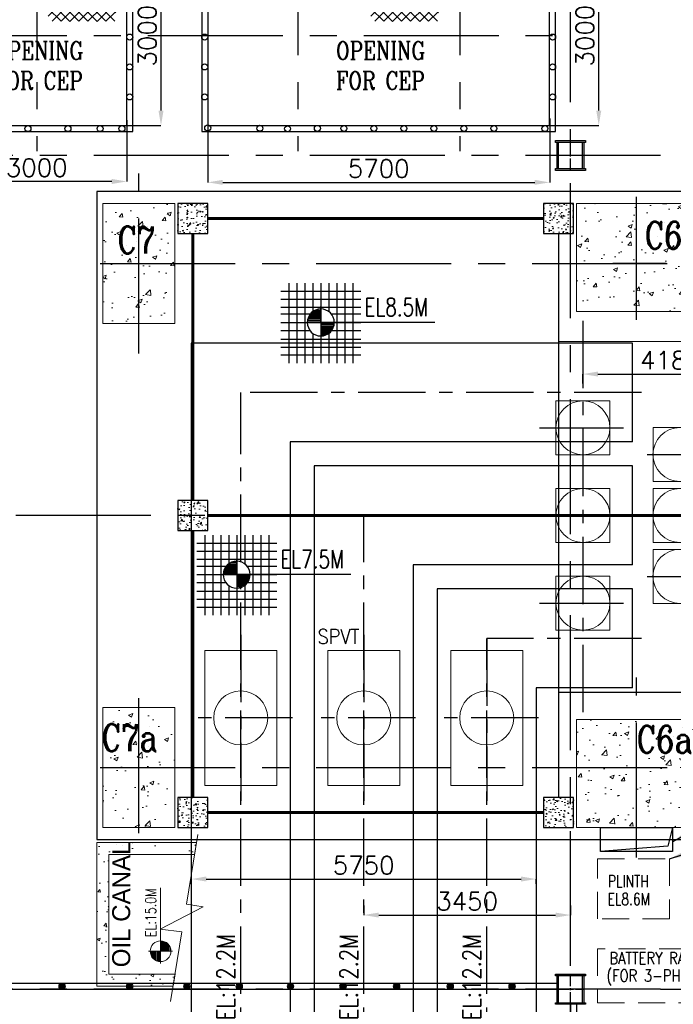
# Model space of a CAD drawing. Header units: inches. Extents: x 0 to 1544102, y 0 to 23144100.
# Tile 58 of 203: x 208152 to 219047, y 116935 to 133351. Entities that reach past the tile are written whole.
import ezdxf

# ---------------------------------------------------------------- set-up
doc = ezdxf.new("R2010")
doc.units = ezdxf.units.IN
doc.header["$LTSCALE"] = 1800
doc.header["$MEASUREMENT"] = 0
for name, pattern in [('CENTER', [2, 1.25, -0.25, 0.25, -0.25]), ('CENTER2', [1.125, 0.75, -0.125, 0.125, -0.125]), ('HIDDEN', [0.375, 0.25, -0.125])]:
    doc.linetypes.add(name, pattern=pattern)
doc.layers.get('0').update_dxf_attribs({"color": 253})
for name, color, linetype in [('AUX COL', 1, 'Continuous'), ('CEN', 2, 'CENTER'), ('COL', 1, 'Continuous'), ('GRID', 251, 'CENTER'), ('OPENING', 40, 'Continuous'), ('STEEL', 231, 'Continuous')]:
    doc.layers.add(name, color=color, linetype=linetype)
for name, color, linetype, lineweight in [('CONCRETE', 145, 'Continuous', 15), ('DIM', 4, 'Continuous', 18), ('EQPT', 8, 'HIDDEN', 9), ('EQUIP', 8, 'Continuous', 9), ('HATCH-1', 252, 'Continuous', 9), ('TEXT', 3, 'Continuous', 18)]:
    doc.layers.add(name, color=color, linetype=linetype, lineweight=lineweight)
doc.styles.add('HTX11', font='O8111901')
doc.styles.add('ROMANC', font='ROMANC.SHX')
doc.styles.add('ROMANS', font='romans.shx')
doc.styles.get("Standard").update_dxf_attribs({"font": 'arial.ttf'})
doc.dimstyles.new('STANDARD1', dxfattribs={"dimtxt": 300, "dimasz": 250, "dimexe": 0, "dimexo": 0, "dimgap": 80, "dimtad": 1, "dimdec": 0, "dimzin": 0, "dimdsep": 46, "dimtxsty": 'ROMANS', "dimcen": 0, "dimclrd": 4, "dimclre": 4, "dimclrt": 4, "dimadec": 0, "dimazin": 0, "dimtfac": 0.09, "dimtdec": 0, "dimtix": 1, "dimtofl": 0, "dimtmove": 0, "dimatfit": 3, "dimfxl": 1, "dimtolj": 1, "dimtzin": 0, "dimarcsym": 0})
pattern_1 = [(50, (-125855.24, -26628.59), (215.17805, -18.82564), [22.5, -247.5]), (355, (-125855.24, -26628.6), (-41.6254, 225.65764), [18, -198]), (100.4514, (-125837.3, -26630.16), (173.5528, 206.83186), [19.12206, -210.34263]), (46.1842, (-125855.24, -26568.6), (320.1723, -49.6557), [33.75, -371.25]), (96.6356, (-125828.55, -26572.73), (280.3988, 292.2354), [28.6831, -315.5139]), (351.1842, (-125855.24, -26568.6), (280.3986, 292.2356), [27, -297]), (21, (-125825.24, -26583.59), (179.07212, -120.78567), [22.5, -247.5]), (326, (-125825.24, -26583.6), (72.9946, 217.545), [18, -198]), (71.4514, (-125810.31, -26593.66), (252.0668, 96.75915), [19.12206, -210.34263]), (37.5, (-125855.235, -26628.59), (3.647957, 99.868156), [0, -195.6, 0, -201, 0, -198.75]), (7.5, (-125855.24, -26628.59), (78.92086, 118.32351), [0, -114.6, 0, -191.1, 0, -75.75]), (327.5, (-125922.135, -26628.59), (160.14673, -6.76646), [0, -75, 0, -234, 0, -310.5]), (317.5, (-125952.14, -26628.59), (174.95585, 30.0315), [0, -97.5, 0, -155.4, 0, -220.5])]

# ---------------------------------------------------------------- blocks, each defined once
blk = doc.blocks.new('TG DECK COLUMNS & OUTLINE')
at = {"layer": 'HATCH-1'}
h = blk.add_hatch(dxfattribs=at)
h.set_pattern_fill('AR-CONC', color=256, scale=100, style=0)
h.set_pattern_definition([(50, (146793.7, 16428.7), (717.2602, -62.752), [75, -825]), (355, (146793.7, 16428.7), (-138.7513, 752.192), [60, -660]), (100.4514, (146853.5, 16423.45), (578.5094, 689.4395), [63.74, -701.142]), (46.1842, (146793.7, 16628.7), (1067.241, -165.519), [112.5, -1237.5]), (96.6356, (146882.7, 16614.9), (934.663, 974.118), [95.61, -1051.713]), (351.1842, (146793.7, 16628.7), (934.662, 974.119), [90, -990]), (21, (146893.7, 16578.7), (596.907, -402.619), [75, -825]), (326, (146893.7, 16578.7), (243.3153, 725.15), [60, -660]), (71.4514, (146943.5, 16545.1), (840.2226, 322.5305), [63.74, -701.142]), (37.5, (146793.73, 16428.68), (12.15986, 332.89385), [0, -652, 0, -670, 0, -662.5]), (7.5, (146793.73, 16428.7), (263.0695, 394.4117), [0, -382, 0, -637, 0, -252.5]), (327.5, (146570.73, 16428.68), (533.82244, -22.5549), [0, -250, 0, -780, 0, -1035]), (317.5, (146470.73, 16428.7), (583.1862, 100.105), [0, -325, 0, -518, 0, -735])])
h.paths.add_polyline_path([(227483, 74865), (226883, 74865), (226883, 73865), (227483, 73865)])
h.paths.add_polyline_path([(228083, 74865), (227483, 74865), (227483, 73865), (228083, 73865)])
h.paths.add_polyline_path([(228083, 73865), (227483, 73865), (227483, 72865), (228083, 72865)])
h.paths.add_polyline_path([(227483, 73865), (226883, 73865), (226883, 72865), (227483, 72865)])
h.paths.add_polyline_path([(226858, 73921), (227975, 73921), (227975, 74596), (226858, 74596)], flags=9)
h = blk.add_hatch(dxfattribs=at)
h.set_pattern_fill('AR-CONC', color=256, scale=100, style=0)
h.set_pattern_definition([(50, (148264.7, 19526.54), (717.2602, -62.752), [75, -825]), (355, (148264.7, 19526.5), (-138.7513, 752.192), [60, -660]), (100.4514, (148324.45, 19521.3), (578.5094, 689.4395), [63.74, -701.142]), (46.1842, (148264.7, 19726.5), (1067.241, -165.519), [112.5, -1237.5]), (96.6356, (148353.6, 19712.7), (934.663, 974.118), [95.61, -1051.713]), (351.1842, (148264.7, 19726.5), (934.662, 974.119), [90, -990]), (21, (148364.7, 19676.54), (596.907, -402.619), [75, -825]), (326, (148364.7, 19676.5), (243.3153, 725.15), [60, -660]), (71.4514, (148414.4, 19643), (840.2226, 322.5305), [63.74, -701.142]), (37.5, (148264.67, 19526.54), (12.15986, 332.89385), [0, -652, 0, -670, 0, -662.5]), (7.5, (148264.67, 19526.54), (263.0695, 394.4117), [0, -382, 0, -637, 0, -252.5]), (327.5, (148041.67, 19526.54), (533.82244, -22.5549), [0, -250, 0, -780, 0, -1035]), (317.5, (147941.67, 19526.54), (583.1862, 100.105), [0, -325, 0, -518, 0, -735])])
h.paths.add_polyline_path([(235783, 73865), (235386, 73865), (234783, 73865), (234783, 73065), (235783, 73065)])
h.paths.add_polyline_path([(236783, 73865), (235783, 73865), (235783, 73065), (236783, 73065)])
h.paths.add_polyline_path([(236783, 74865), (235783, 74865), (235783, 73865), (236277, 73865), (236783, 73865)])
h.paths.add_polyline_path([(235783, 74865), (234783, 74865), (234783, 73865), (235783, 73865)])
h.paths.add_polyline_path([(235854, 73997), (236679, 73997), (236679, 74672), (235854, 74672)], flags=24)
h.paths.add_polyline_path([(235854, 73997), (236679, 73997), (236679, 74672), (235854, 74672)], flags=24)
h = blk.add_hatch(dxfattribs=at)
h.set_pattern_fill('AR-CONC', color=256, scale=100, style=0)
h.set_pattern_definition([(50, (146793.7, 16528.7), (717.2602, -62.752), [75, -825]), (355, (146793.7, 16528.7), (-138.7513, 752.192), [60, -660]), (100.4514, (146853.5, 16523.45), (578.5094, 689.4395), [63.74, -701.142]), (46.1842, (146793.7, 16728.7), (1067.241, -165.519), [112.5, -1237.5]), (96.6356, (146882.7, 16714.9), (934.663, 974.118), [95.61, -1051.713]), (351.1842, (146793.7, 16728.7), (934.662, 974.119), [90, -990]), (21, (146893.7, 16678.7), (596.907, -402.619), [75, -825]), (326, (146893.7, 16678.7), (243.3153, 725.15), [60, -660]), (71.4514, (146943.5, 16645.1), (840.2226, 322.5305), [63.74, -701.142]), (37.5, (146793.73, 16528.68), (12.15986, 332.89385), [0, -652, 0, -670, 0, -662.5]), (7.5, (146793.73, 16528.7), (263.0695, 394.4117), [0, -382, 0, -637, 0, -252.5]), (327.5, (146570.73, 16528.68), (533.8224, -22.5549), [0, -250, 0, -780, 0, -1035]), (317.5, (146470.73, 16528.7), (583.1862, 100.105), [0, -325, 0, -518, 0, -735])])
h.paths.add_polyline_path([(227483, 66465), (226883, 66465), (226883, 65465), (227483, 65465)])
h.paths.add_polyline_path([(228083, 66465), (227483, 66465), (227483, 65465), (228083, 65465)])
h.paths.add_polyline_path([(228083, 65465), (227483, 65465), (227483, 64465), (228083, 64465)])
h.paths.add_polyline_path([(227483, 65465), (226883, 65465), (226883, 64465), (227483, 64465)])
h.paths.add_polyline_path([(226828, 65625), (227928, 65625), (227928, 66300), (226828, 66300)], flags=9)
h = blk.add_hatch(dxfattribs=at)
h.set_pattern_fill('AR-CONC', color=256, scale=100, style=0)
h.set_pattern_definition([(50, (253436.1, 67254.8), (717.26, -62.752), [75, -825]), (355, (253436.1, 67254.8), (-138.75, 752.192), [60, -660]), (100.4514, (253495.85, 67249.6), (578.51, 689.44), [63.74, -701.142]), (46.184, (253436.1, 67454.8), (1067.24, -165.52), [112.5, -1237.5]), (96.6356, (253525, 67441), (934.66, 974.12), [95.61, -1051.713]), (351.184, (253436.1, 67454.8), (934.66, 974.12), [90, -990]), (21, (253536.1, 67404.8), (596.907, -402.619), [75, -825]), (326, (253536.1, 67404.8), (243.315, 725.15), [60, -660]), (71.4514, (253585.8, 67371.26), (840.223, 322.53), [63.74, -701.142]), (37.5, (253436.08, 67254.8), (12.16, 332.894), [0, -652, 0, -670, 0, -662.5]), (7.5, (253436.08, 67254.8), (263.0695, 394.412), [0, -382, 0, -637, 0, -252.5]), (327.5, (253213.08, 67254.8), (533.8224, -22.555), [0, -250, 0, -780, 0, -1035]), (317.5, (253113.08, 67254.8), (583.186, 100.105), [0, -325, 0, -518, 0, -735])])
h.paths.add_polyline_path([(234783, 64465), (236783, 64465), (236783, 66265), (234783, 66265)])
blk.add_lwpolyline([(240983, 64265), (243583, 61665), (267138, 61665), (267138, 77665), (243583, 77665), (240983, 75065), (226783, 75065), (226783, 64265)], close=True)
blk.add_lwpolyline([(240983, 64265), (243583, 61665), (267138, 61665), (267138, 77665), (243583, 77665), (240983, 75065), (226783, 75065), (226783, 64265)], close=True)
at = {"layer": 'CEN'}
for p, q in [((227483, 72365), (227483, 75365)), ((235783, 72926), (235783, 74976)), ((226842, 73865), (244205, 73865)), ((226842, 73865), (244205, 73865)), ((236277, 73865), (235386, 73865)), ((236277, 73865), (235386, 73865)), ((227483, 64369), (227483, 66965)), ((235783, 63965), (235783, 66965)), ((226842, 65465), (244167, 65465))]:
    blk.add_line(p, q, dxfattribs=at)
at = {"layer": 'CONCRETE'}
for points in [[(226883, 72865), (228083, 72865), (228083, 74865), (226883, 74865)], [(234783, 73065), (236783, 73065), (236783, 74865), (234783, 74865)], [(226883, 66465), (228083, 66465), (228083, 64465), (226883, 64465)], [(234783, 64465), (236783, 64465), (236783, 66265), (234783, 66265)]]:
    blk.add_lwpolyline(points, close=True, dxfattribs=at)
at = {"layer": 'TEXT', "style": 'ROMANC', "width": 0.8}
for s, p in [('C6', (235915, 74110)), ('C6', (235915, 74110)), ('C7', (227126, 74033)), ('C7a', (226862, 65737)), ('C6a', (235782, 65706))]:
    blk.add_text(s, height=450, dxfattribs=at).set_placement(p)
blk = doc.blocks.new('LEVEL')
at = {"flags": 128}
for points in [[(-533, 658), (-533, -676)], [(-400, 658), (-400, -676)], [(-267, 658), (-267, -676)], [(-267, 658), (-267, -676)], [(-133, 658), (-133, 181)], [(0, 658), (0, -676)], [(0, 658), (0, -676)], [(133, 658), (133, 181)], [(133, 658), (133, 181)], [(267, 658), (267, -676)], [(400, 658), (400, -676)], [(533, 658), (533, -676)], [(-667, 524), (667, 524)], [(-667, 391), (667, 391)], [(-667, 258), (667, 258)], [(-132, 182), (0, 182)], [(-93, 205), (0, 205)], [(0, 0), (0, 264)], [(-667, 142), (-174, 142)], [(-667, 0), (667, 0)], [(-265, 0), (0, 0)], [(-225, 2), (0, 2)], [(-224, 25), (0, 25)], [(-220, 47), (0, 47)], [(-214, 70), (0, 70)], [(-205, 92), (0, 92)], [(-194, 115), (0, 115)], [(-178, 137), (0, 137)], [(-158, 160), (0, 160)], [(1900, 0), (0, 0)], [(0, 0), (0, -261)], [(174, 142), (667, 142)], [(-667, -133), (-181, -133)], [(225, -2), (0, -2)], [(224, -25), (0, -25)], [(220, -47), (0, -47)], [(214, -70), (0, -70)], [(205, -92), (0, -92)], [(194, -115), (0, -115)], [(178, -137), (0, -137)], [(158, -160), (0, -160)], [(181, -133), (667, -133)], [(-667, -276), (667, -276)], [(-133, -181), (-133, -676)], [(132, -182), (0, -182)], [(93, -205), (0, -205)], [(133, -181), (133, -676)], [(133, -181), (133, -676)], [(-667, -409), (667, -409)], [(-667, -542), (667, -542)]]:
    blk.add_lwpolyline(points, dxfattribs=at)
for points in [[(0, 225, 0.414246), (-225, 0)], [(225, 0, 0.414258), (0, 225)], [(-225, 0, 0.414221), (0, -225)], [(0, -225, 0.414246), (225, 0)]]:
    blk.add_lwpolyline(points, format="xyb", dxfattribs=at)
at = {"flags": 4}
blk.add_attdef('LEVEL', (839, 107), '', height=300, dxfattribs=at)
blk = doc.blocks.new('PLATFORM BELOW TG DECK AT EL. 5.8M & 8.0M & 8.5M')
at = {"layer": 'HATCH-1'}
h = blk.add_hatch(dxfattribs=at)
h.set_pattern_fill('AR-CONC', color=256, scale=30, style=0)
h.set_pattern_definition([(50, (-22550, 4950), (215.18, -18.83), [22.5, -247.5]), (355, (-22550, 4950), (-41.63, 225.66), [18, -198]), (100.45, (-22532.07, 4948.43), (173.55, 206.83), [19.12, -210.34]), (46.184, (-22550, 5010), (320.17, -49.66), [33.75, -371.25]), (96.636, (-22523.32, 5005.86), (280.4, 292.24), [28.68, -315.51]), (351.18, (-22550, 5010), (280.4, 292.24), [27, -297]), (21, (-22520, 4995), (179.07, -120.786), [22.5, -247.5]), (326, (-22520, 4995), (73, 217.55), [18, -198]), (71.45, (-22505.08, 4984.93), (252.07, 96.76), [19.12, -210.34]), (37.5, (-22550, 4950), (3.648, 99.868), [0, -195.6, 0, -201, 0, -198.75]), (7.5, (-22550, 4950), (78.92, 118.324), [0, -114.6, 0, -191.1, 0, -75.75]), (327.5, (-22616.9, 4950), (160.147, -6.766), [0, -75, 0, -234, 0, -310.5]), (317.5, (-22646.9, 4950), (174.956, 30.03), [0, -97.5, 0, -155.4, 0, -220.5])])
h.paths.add_polyline_path([(-22800, 4700), (-22300, 4700), (-22300, 5200), (-22800, 5200)])
h = blk.add_hatch(dxfattribs=at)
h.set_pattern_fill('AR-CONC', color=256, scale=30, style=0)
h.set_pattern_definition(pattern_1)
h.paths.add_polyline_path([(-16700, 4700), (-16200, 4700), (-16200, 5200), (-16700, 5200)])
h = blk.add_hatch(dxfattribs=at)
h.set_pattern_fill('AR-CONC', color=256, scale=30, style=0)
h.set_pattern_definition(pattern_1)
h.paths.add_polyline_path([(-22800, -250), (-22300, -250), (-22300, 250), (-22800, 250)])
h = blk.add_hatch(dxfattribs=at)
h.set_pattern_fill('AR-CONC', color=256, scale=30, style=0)
h.set_pattern_definition(pattern_1)
h.paths.add_polyline_path([(-22800, -5200), (-22300, -5200), (-22300, -4700), (-22800, -4700)])
h = blk.add_hatch(dxfattribs=at)
h.set_pattern_fill('AR-CONC', color=256, scale=30, style=0)
h.set_pattern_definition(pattern_1)
h.paths.add_polyline_path([(-16700, -5200), (-16200, -5200), (-16200, -4700), (-16700, -4700)])
at = {"layer": 'COL'}
for points in [[(-22800, 4700), (-22300, 4700), (-22300, 5200), (-22800, 5200)], [(-16700, 4700), (-16200, 4700), (-16200, 5200), (-16700, 5200)], [(-22800, -250), (-22300, -250), (-22300, 250), (-22800, 250)], [(-22800, -5200), (-22300, -5200), (-22300, -4700), (-22800, -4700)], [(-16700, -5200), (-16200, -5200), (-16200, -4700), (-16700, -4700)]]:
    blk.add_lwpolyline(points, close=True, dxfattribs=at)
at = {"layer": 'STEEL'}
for points, const_width in [([(-22300, 4950), (-16700, 4950)], 50), ([(-22550, 250), (-22550, 4700)], 50), ([(-16450, 4700), (-16450, -4700)], 20), ([(-13850, 2900), (-16450, 2900)], 20), ([(-14100, 0), (-22300, 0)], 50), ([(-22550, -4700), (-22550, -250)], 50), ([(-13850, -2950), (-16450, -2950)], 20), ([(-16700, -4950), (-22300, -4950)], 50)]:
    blk.add_lwpolyline(points, dxfattribs=dict(at, const_width=const_width))
blk = doc.blocks.new('IP BUST DUCT')
at = {"color": 6, "ltscale": 2000}
for p, q in [((-1624, 2875), (-8978, 2875)), ((-8978, 2875), (-8978, -8650)), ((-1624, 1225), (-1624, 2875)), ((-1624, 1225), (-7328, 1225)), ((-7328, 1225), (-7328, -8650)), ((-1624, 825), (-6928, 825)), ((-6928, 825), (-6928, -8650)), ((-1624, -825), (-1624, 825)), ((-1624, -825), (-5278, -825)), ((-5278, -825), (-5278, -8650)), ((-1624, -1225), (-4878, -1225)), ((-4878, -1225), (-4878, -8650)), ((-1624, -2875), (-1624, -1225)), ((-1624, -2875), (-3228, -2875)), ((-3228, -2875), (-3228, -8650))]:
    blk.add_line(p, q, dxfattribs=at)
at = {"color": 9, "linetype": 'CENTER', "ltscale": 500}
blk.add_line((-3172, 1462), (-1775, 1462), dxfattribs=at)
at = {"layer": 'CEN', "color": 9, "linetype": 'CENTER', "ltscale": 0.5}
for p, q in [((-2449, 3245), (-2449, -3424)), ((-1471, 2050), (-8153, 2050)), ((-8153, -20576), (-8153, 2050)), ((-1379, 1016), (-152, 1016)), ((-6103, -20576), (-6103, 0)), ((113, 0), (-6103, 0)), ((-8153, -1990), (-8153, -4760)), ((-6103, -1990), (-6103, -4760)), ((-4053, -20576), (-4053, -2050)), ((-1471, -2050), (-4053, -2050)), ((-4053, -2050), (-4053, -4760)), ((-7288, -3375), (-9019, -3375)), ((-5238, -3375), (-6969, -3375)), ((-3188, -3375), (-4919, -3375))]:
    blk.add_line(p, q, dxfattribs=at)
at = {"layer": 'CEN', "color": 9, "linetype": 'CENTER'}
for p, q in [((-3172, 0), (1351, 0)), ((-1379, -1016), (-152, -1016)), ((-3172, -1462), (-1775, -1462))]:
    blk.add_line(p, q, dxfattribs=at)
at = {"layer": 'EQUIP', "ltscale": 2000}
for p, q in [((-1280, 1466), (0, 1466)), ((-1280, 566), (0, 566)), ((-1280, 450), (0, 450)), ((-1280, -450), (0, -450)), ((-1280, -566), (0, -566)), ((-1280, -1466), (0, -1466))]:
    blk.add_line(p, q, dxfattribs=at)
for points in [[(-2898, 1012), (-1998, 1012), (-1998, 1912), (-2898, 1912)], [(-1280, 566), (-380, 566), (-380, 1466), (-1280, 1466)], [(-2898, -450), (-1998, -450), (-1998, 450), (-2898, 450)], [(-1280, -450), (-380, -450), (-380, 450), (-1280, 450)], [(-1280, -1466), (-380, -1466), (-380, -566), (-1280, -566)], [(-2898, -1912), (-1998, -1912), (-1998, -1012), (-2898, -1012)], [(-8753, -4500), (-7553, -4500), (-7553, -2250), (-8753, -2250)], [(-6703, -4500), (-5503, -4500), (-5503, -2250), (-6703, -2250)], [(-4653, -4500), (-3453, -4500), (-3453, -2250), (-4653, -2250)]]:
    blk.add_lwpolyline(points, close=True, dxfattribs=at)
for centre in [(-2449, 1462), (-831, 1016), (-2449, 0), (-831, 0), (-831, -1016), (-2449, -1462), (-8153, -3375), (-6103, -3375), (-4053, -3375)]:
    blk.add_circle(centre, 450, dxfattribs=at)
at = {"layer": 'TEXT', "linetype": 'Continuous', "style": 'ROMANS', "width": 0.9}
blk.add_text('SPVT', height=240, dxfattribs=at).set_placement((-6871, -2138))
at = {"layer": 'TEXT', "linetype": 'Continuous', "style": 'ROMANS', "width": 0.8}
for p in [(-8253, -8419), (-6203, -8419), (-4153, -8419)]:
    blk.add_text('EL:12.2M', height=300, rotation=90, dxfattribs=at).set_placement(p)
blk = doc.blocks.new('*D48')
at = {"layer": 'DIM', "color": 4, "lineweight": -2, "transparency": 16777216}
for p, q in [((217540, 127286), (217540, 127442)), ((217790, 127442), (221470, 127442)), ((221720, 127286), (221720, 127442))]:
    blk.add_line(p, q, dxfattribs=at)
at = {"layer": 'DIM', "color": 4, "transparency": 16777216}
for points in [[(217790, 127484), (217790, 127401), (217540, 127442)], [(221470, 127484), (221470, 127401), (221720, 127442)]]:
    blk.add_solid(points, dxfattribs=at)
at = {"layer": 'DIM', "color": 4, "transparency": 16777216, "insert": (219008, 127672), "char_height": 300, "attachment_point": 5, "style": 'ROMANS'}
blk.add_mtext('\\A1;4180', dxfattribs=at)
blk = doc.blocks.new('*D36')
at = {"layer": 'DIM', "color": 4, "lineweight": -2, "transparency": 16777216}
for p, q in [((211011, 118941), (211011, 119023)), ((211261, 119023), (216511, 119023)), ((216761, 118941), (216761, 119023))]:
    blk.add_line(p, q, dxfattribs=at)
at = {"layer": 'DIM', "color": 4, "transparency": 16777216}
for points in [[(211261, 119065), (211261, 118982), (211011, 119023)], [(216511, 119065), (216511, 118982), (216761, 119023)]]:
    blk.add_solid(points, dxfattribs=at)
at = {"layer": 'DIM', "color": 4, "transparency": 16777216, "insert": (213886, 119253), "char_height": 300, "attachment_point": 5, "style": 'ROMANS'}
blk.add_mtext('\\A1;5750', dxfattribs=at)
blk = doc.blocks.new('*D37')
at = {"layer": 'DIM', "color": 4, "lineweight": -2, "transparency": 16777216}
for p, q in [((213886, 118582), (213886, 118423)), ((217336, 118582), (217336, 118423)), ((214136, 118423), (217086, 118423))]:
    blk.add_line(p, q, dxfattribs=at)
at = {"layer": 'DIM', "color": 4, "transparency": 16777216}
for points in [[(214136, 118464), (214136, 118381), (213886, 118423)], [(217086, 118464), (217086, 118381), (217336, 118423)]]:
    blk.add_solid(points, dxfattribs=at)
at = {"layer": 'DIM', "color": 4, "transparency": 16777216, "insert": (215611, 118653), "char_height": 300, "attachment_point": 5, "style": 'ROMANS'}
blk.add_mtext('\\A1;3450', dxfattribs=at)
blk = doc.blocks.new('*D17')
at = {"layer": 'DIM', "color": 4, "lineweight": -2, "transparency": 16777216}
for p, q in [((106244, 79528), (107062, 79528)), ((107062, 76778), (107062, 79278)), ((106244, 76528), (107062, 76528))]:
    blk.add_line(p, q, dxfattribs=at)
at = {"layer": 'DIM', "color": 4, "transparency": 16777216}
for points in [[(107021, 79278), (107104, 79278), (107062, 79528)], [(107021, 76778), (107104, 76778), (107062, 76528)]]:
    blk.add_solid(points, dxfattribs=at)
at = {"layer": 'DIM', "color": 4, "transparency": 16777216, "insert": (106832, 78028), "char_height": 300, "attachment_point": 5, "rotation": 90, "style": 'ROMANS'}
blk.add_mtext('\\A1;3000', dxfattribs=at)
blk = doc.blocks.new('*D18')
at = {"layer": 'DIM', "color": 4, "lineweight": -2, "transparency": 16777216}
for p, q in [((99194, 79528), (99765, 79528)), ((99765, 79278), (99765, 76778)), ((99194, 76528), (99765, 76528))]:
    blk.add_line(p, q, dxfattribs=at)
at = {"layer": 'DIM', "color": 4, "transparency": 16777216}
for points in [[(99723, 79278), (99807, 79278), (99765, 79528)], [(99723, 76778), (99807, 76778), (99765, 76528)]]:
    blk.add_solid(points, dxfattribs=at)
at = {"layer": 'DIM', "color": 4, "transparency": 16777216, "insert": (99535, 78028), "char_height": 300, "attachment_point": 5, "rotation": 90, "style": 'ROMANS'}
blk.add_mtext('\\A1;3000', dxfattribs=at)
blk = doc.blocks.new('*D19')
at = {"layer": 'DIM', "color": 4, "lineweight": -2, "transparency": 16777216}
for p, q in [((96194, 76528), (96194, 75596)), ((99194, 76618), (99194, 75596)), ((98944, 75596), (96444, 75596))]:
    blk.add_line(p, q, dxfattribs=at)
at = {"layer": 'DIM', "color": 4, "transparency": 16777216}
for points in [[(96444, 75638), (96444, 75554), (96194, 75596)], [(98944, 75638), (98944, 75554), (99194, 75596)]]:
    blk.add_solid(points, dxfattribs=at)
at = {"layer": 'DIM', "color": 4, "transparency": 16777216, "insert": (97694, 75826), "char_height": 300, "attachment_point": 5, "style": 'ROMANS'}
blk.add_mtext('\\A1;3000', dxfattribs=at)
blk = doc.blocks.new('*D20')
at = {"layer": 'DIM', "color": 4, "lineweight": -2, "transparency": 16777216}
for p, q in [((100544, 76528), (100544, 75581)), ((106244, 76645), (106244, 75581)), ((100794, 75581), (105994, 75581))]:
    blk.add_line(p, q, dxfattribs=at)
at = {"layer": 'DIM', "color": 4, "transparency": 16777216}
for points in [[(100794, 75623), (100794, 75540), (100544, 75581)], [(105994, 75623), (105994, 75540), (106244, 75581)]]:
    blk.add_solid(points, dxfattribs=at)
at = {"layer": 'DIM', "color": 4, "transparency": 16777216, "insert": (103394, 75811), "char_height": 300, "attachment_point": 5, "style": 'ROMANS'}
blk.add_mtext('\\A1;5700', dxfattribs=at)
blk = doc.blocks.new('*D21')
at = {"layer": 'DIM', "color": 4, "lineweight": -2, "transparency": 16777216}
for p, q in [((104744, 79953), (104744, 80120)), ((104994, 80120), (106344, 80120)), ((106594, 79953), (106594, 80120))]:
    blk.add_line(p, q, dxfattribs=at)
at = {"layer": 'DIM', "color": 4, "transparency": 16777216}
for points in [[(104994, 80162), (104994, 80078), (104744, 80120)], [(106344, 80162), (106344, 80078), (106594, 80120)]]:
    blk.add_solid(points, dxfattribs=at)
at = {"layer": 'DIM', "color": 4, "transparency": 16777216, "insert": (105669, 80350), "char_height": 300, "attachment_point": 5, "style": 'ROMANS'}
blk.add_mtext('\\A1;1850', dxfattribs=at)
blk = doc.blocks.new('*D22')
at = {"layer": 'DIM', "color": 4, "lineweight": -2, "transparency": 16777216}
for p, q in [((95594, 79953), (95594, 80120)), ((97444, 80120), (95844, 80120)), ((97694, 79953), (97694, 80120))]:
    blk.add_line(p, q, dxfattribs=at)
at = {"layer": 'DIM', "color": 4, "transparency": 16777216}
for points in [[(95844, 80162), (95844, 80078), (95594, 80120)], [(97444, 80162), (97444, 80078), (97694, 80120)]]:
    blk.add_solid(points, dxfattribs=at)
at = {"layer": 'DIM', "color": 4, "transparency": 16777216, "insert": (96644, 80350), "char_height": 300, "attachment_point": 5, "style": 'ROMANS'}
blk.add_mtext('\\A1;2100', dxfattribs=at)
blk = doc.blocks.new('*D23')
at = {"layer": 'DIM', "color": 4, "lineweight": -2, "transparency": 16777216}
for p, q in [((95944, 78028), (95074, 78028)), ((95074, 77778), (95074, 76278)), ((95344, 76028), (95074, 76028))]:
    blk.add_line(p, q, dxfattribs=at)
at = {"layer": 'DIM', "color": 4, "transparency": 16777216}
for points in [[(95032, 77778), (95116, 77778), (95074, 78028)], [(95032, 76278), (95116, 76278), (95074, 76028)]]:
    blk.add_solid(points, dxfattribs=at)
at = {"layer": 'DIM', "color": 4, "transparency": 16777216, "insert": (94844, 77028), "char_height": 300, "attachment_point": 5, "rotation": 90, "style": 'ROMANS'}
blk.add_mtext('\\A1;2000', dxfattribs=at)
blk = doc.blocks.new('*D24')
at = {"layer": 'DIM', "color": 4, "lineweight": -2, "transparency": 16777216}
for p, q in [((97694, 79953), (97694, 80120)), ((97944, 80120), (98944, 80120)), ((99194, 79528), (99194, 80120))]:
    blk.add_line(p, q, dxfattribs=at)
at = {"layer": 'DIM', "color": 4, "transparency": 16777216}
for points in [[(97944, 80162), (97944, 80078), (97694, 80120)], [(98944, 80162), (98944, 80078), (99194, 80120)]]:
    blk.add_solid(points, dxfattribs=at)
at = {"layer": 'DIM', "color": 4, "transparency": 16777216, "insert": (98444, 80350), "char_height": 300, "attachment_point": 5, "style": 'ROMANS'}
blk.add_mtext('\\A1;1500', dxfattribs=at)
blk = doc.blocks.new('*D25')
at = {"layer": 'DIM', "color": 4, "lineweight": -2, "transparency": 16777216}
for p, q in [((96856, 79528), (96778, 79528)), ((96778, 78278), (96778, 79278)), ((96856, 78028), (96778, 78028))]:
    blk.add_line(p, q, dxfattribs=at)
at = {"layer": 'DIM', "color": 4, "transparency": 16777216}
for points in [[(96736, 79278), (96820, 79278), (96778, 79528)], [(96736, 78278), (96820, 78278), (96778, 78028)]]:
    blk.add_solid(points, dxfattribs=at)
at = {"layer": 'DIM', "color": 4, "transparency": 16777216, "insert": (96548, 78778), "char_height": 300, "attachment_point": 5, "rotation": 90, "style": 'ROMANS'}
blk.add_mtext('\\A1;1500', dxfattribs=at)
blk = doc.blocks.new('*D26')
at = {"layer": 'DIM', "color": 4, "lineweight": -2, "transparency": 16777216}
for p, q in [((104744, 78813), (104744, 78909)), ((104994, 78909), (105994, 78909)), ((106244, 78813), (106244, 78909))]:
    blk.add_line(p, q, dxfattribs=at)
at = {"layer": 'DIM', "color": 4, "transparency": 16777216}
for points in [[(104994, 78950), (104994, 78867), (104744, 78909)], [(105994, 78950), (105994, 78867), (106244, 78909)]]:
    blk.add_solid(points, dxfattribs=at)
at = {"layer": 'DIM', "color": 4, "transparency": 16777216, "insert": (105494, 79139), "char_height": 300, "attachment_point": 5, "style": 'ROMANS'}
blk.add_mtext('\\A1;1500', dxfattribs=at)
blk = doc.blocks.new('*D27')
at = {"layer": 'DIM', "color": 4, "lineweight": -2, "transparency": 16777216}
for p, q in [((102044, 79953), (102044, 80120)), ((104494, 80120), (102294, 80120)), ((104744, 79953), (104744, 80120))]:
    blk.add_line(p, q, dxfattribs=at)
at = {"layer": 'DIM', "color": 4, "transparency": 16777216}
for points in [[(102294, 80162), (102294, 80078), (102044, 80120)], [(104494, 80162), (104494, 80078), (104744, 80120)]]:
    blk.add_solid(points, dxfattribs=at)
at = {"layer": 'DIM', "color": 4, "transparency": 16777216, "insert": (103394, 80350), "char_height": 300, "attachment_point": 5, "style": 'ROMANS'}
blk.add_mtext('\\A1;2700', dxfattribs=at)
blk = doc.blocks.new('AUX COLUMNS')
at = {"color": 2, "linetype": 'CENTER2', "ltscale": 0.15}
for p, q in [((-173038, 65665), (-173038, 66165)), ((-172813, 65915), (-173263, 65915)), ((-173038, 51765), (-173038, 52265)), ((-173263, 52015), (-172813, 52015))]:
    blk.add_line(p, q, dxfattribs=at)
at = {"layer": 'AUX COL'}
for p, q in [((-173263, 65697), (-173263, 66133)), ((-173238, 65697), (-173238, 66133)), ((-172838, 65697), (-172838, 66133)), ((-172813, 65697), (-172813, 66133)), ((-173263, 51790), (-173263, 52240)), ((-173238, 51790), (-173238, 52240)), ((-172838, 51790), (-172838, 52240)), ((-172813, 51790), (-172813, 52240))]:
    blk.add_line(p, q, dxfattribs=at)
for points in [[(-173288, 66165), (-172788, 66165), (-172788, 66133), (-173288, 66133)], [(-173288, 65697), (-172788, 65697), (-172788, 65665), (-173288, 65665)], [(-173288, 52265), (-172788, 52265), (-172788, 52240), (-173288, 52240)], [(-173288, 51790), (-172788, 51790), (-172788, 51765), (-173288, 51765)]]:
    blk.add_lwpolyline(points, close=True, dxfattribs=at)
at = {"layer": 'GRID'}
for p, q in [((-171538, 65915), (-243038, 65915)), ((-136838, 59915), (-243038, 59915)), ((-171538, 52015), (-243038, 52015))]:
    blk.add_line(p, q, dxfattribs=at)
blk = doc.blocks.new('*X7')
at = {"color": 0}
for p, q in [((36081, 29225), (36330, 29225)), ((36085, 29250), (36330, 29250)), ((36092, 29275), (36330, 29275)), ((36102, 29300), (36330, 29300)), ((36115, 29325), (36330, 29325)), ((36132, 29350), (36330, 29350)), ((36154, 29375), (36330, 29375)), ((36183, 29400), (36330, 29400)), ((36226, 29425), (36330, 29425)), ((36080, 29200), (36330, 29200))]:
    blk.add_line(p, q, dxfattribs=at)
blk = doc.blocks.new('LL')
for p, q in [((-711, 0), (-711, 423)), ((-1136, 0), (-711, 0)), ((1493, 0), (-711, 0)), ((-711, 0), (-711, -418))]:
    blk.add_line(p, q)
for start, end in [(90, 180), (0, 90), (180, 270), (270, 0)]:
    blk.add_arc((-711, 0), 360, start, end)
at = {"xscale": 1.439999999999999, "yscale": 1.439999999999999, "zscale": 1.439999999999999}
blk.add_blockref('*X7', (-53026, -42044), dxfattribs=at)
at = {"xscale": 1.439999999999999, "yscale": 1.439999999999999, "zscale": 1.439999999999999, "rotation": 180}
blk.add_blockref('*X7', (51604, 42044), dxfattribs=at)
at = {"flags": 4}
blk.add_attdef('LEVEL', (-222, 154), '', height=432, dxfattribs=at)
blk = doc.blocks.new('GENERATOR AUX. EQUIPMENTS')
at = {"layer": 'EQPT', "linetype": 'Continuous'}
for p, q in [((-6225, -3580), (-6282, -3580)), ((-6282, -3580), (-6282, -3592)), ((-6245, -3592), (-6282, -3592)), ((-6225, -3590), (-6245, -3590)), ((-6245, -4110), (-6245, -3590)), ((-6105, -3565), (-6225, -3565)), ((-6225, -4135), (-6225, -3565)), ((-6105, -4135), (-6105, -3565)), ((-6048, -3580), (-6105, -3580)), ((-6085, -3590), (-6105, -3590)), ((-6085, -4110), (-6085, -3590)), ((-6048, -3592), (-6085, -3592)), ((-6048, -3592), (-6048, -3580)), ((-6052, -3735), (-6085, -3735)), ((-5994, -3816), (-6052, -3735)), ((-6052, -3965), (-6052, -3735)), ((-5715, -3760), (-5869, -3760)), ((-5869, -3785), (-5869, -3760)), ((-5715, -3940), (-5715, -3760)), ((-5994, -3884), (-6052, -3965)), ((-5994, -3915), (-5994, -3785)), ((-5869, -3785), (-5994, -3785)), ((-5869, -3915), (-5994, -3915)), ((-5869, -3940), (-5869, -3915)), ((-6052, -3965), (-6085, -3965)), ((-5715, -3940), (-5869, -3940)), ((-6225, -4110), (-6245, -4110)), ((-6105, -4135), (-6225, -4135)), ((-6085, -4110), (-6105, -4110))]:
    blk.add_line(p, q, dxfattribs=at)
at = {"layer": 'EQPT'}
for p, q in [((-6165, -3496), (-6165, -4248)), ((-5522, -3850), (-6761, -3850))]:
    blk.add_line(p, q, dxfattribs=at)
for points in [[(-15800, -5725), (-14600, -5725), (-14600, -6725), (-15800, -6725)], [(-13600, -5725), (-12400, -5725), (-12400, -6725), (-13600, -6725)], [(-11900, -5725), (-11700, -5725), (-11700, -6225), (-11900, -6225)], [(-10120, -5725), (-9920, -5725), (-9920, -6225), (-10120, -6225)], [(-11300, -7025), (-10300, -7025), (-10300, -8125), (-11300, -8125)], [(-15800, -8125), (-12300, -8125), (-12300, -7225), (-15800, -7225)]]:
    blk.add_lwpolyline(points, close=True, dxfattribs=at)
at = {"layer": 'OPENING', "ltscale": 0.1}
for p, q in [((-5288, -3950), (-5336, -4116)), ((-5336, -4116), (-5588, -4150)), ((-6250, -5200), (-6308, -5358)), ((-6308, -5358), (-7050, -5400)), ((-14628, -5512), (-15750, -5600))]:
    blk.add_line(p, q, dxfattribs=at)
at = {"layer": 'OPENING'}
blk.add_line((-14550, -5200), (-14628, -5512), dxfattribs=at)
at = {"layer": 'OPENING', "ltscale": 0.1}
for points in [[(-5588, -3950), (-5288, -3950), (-5288, -4150), (-5588, -4150)], [(-15750, -5200), (-14550, -5200), (-14550, -5600), (-15750, -5600)], [(-7050, -5200), (-6250, -5200), (-6250, -5400), (-7050, -5400)]]:
    blk.add_lwpolyline(points, close=True, dxfattribs=at)
at = {"layer": 'EQPT', "style": 'ROMANS'}
for s, width, p in [('OPENING', 0.75, (-4962, -3194)), ('300x200', 0.75, (-4956, -3455)), ('OPENING', 0.75, (-13254, -4534)), ('2 NOS, REFRIGERATIN ', 0.75, (-11660, -4528)), ('1200x400', 0.75, (-13271, -4810)), ('GAS DRIER 1000x1200', 0.75, (-11674, -4810)), ('200x500', 0.8, (-11594, -5350)), ('LIQUID DETECTOR', 0.8, (-12008, -5650)), ('OPENING', 0.75, (-8227, -5635)), ('RACK', 0.8, (-11304, -5950)), ('800x200', 0.75, (-8227, -5971)), ('PLINTH', 0.75, (-15629, -6199)), ('PLINTH', 0.75, (-13429, -6199)), ('EL8.6M', 0.75, (-15636, -6496)), ('EL8.6M', 0.75, (-13441, -6496)), ('BATTERY RACK', 0.8, (-15604, -7480)), ('(FOR 3-PH UPS-GEN.)', 0.8, (-15654, -7772)), ('3PH UPS', 0.7, (-11297, -7626))]:
    blk.add_text(s, height=200, dxfattribs=dict(at, width=width)).set_placement(p)
at = {"layer": 'EQPT', "insert": (-9654, -2869), "char_height": 200, "width": 2415.98, "attachment_point": 1, "style": 'ROMANS'}
blk.add_mtext('{\\W0.8;VAPOUR EXHAUSTER EL 9.5 & 10.4M}', dxfattribs=at)
at = {"layer": 'EQPT'}
for points, override in [([(-6245, -3850), (-7177, -2941)], {"dimtad": 0, "dimclrd": 256}), ([(-5288, -3950), (-4804, -3500)], {"dimtad": 0, "dimclrd": 256}), ([(-14550, -5442), (-13284, -4733)], {"dimgap": 80, "dimtad": 0, "dimclrd": 256}), ([(-14600, -5725), (-11718, -4766)], {"dimtad": 0, "dimclrd": 256}), ([(-12400, -5725), (-11718, -4766)], {"dimtad": 0, "dimclrd": 256}), ([(-6679, -5379), (-7203, -5712), (-8191, -5712)], {"dimtad": 0, "dimclrd": 256})]:
    blk.add_leader(points, dimstyle='STANDARD1', override=override, dxfattribs=at)
blk = doc.blocks.new('CEP OPENING')
at = {"layer": 'CEN'}
for p, q in [((0, 1925), (0, -1925)), ((4350, 1925), (4350, -1925)), ((7050, 1925), (7050, -1925)), ((-1750, 0), (8800, 0))]:
    blk.add_line(p, q, dxfattribs=at)
at = {"layer": 'OPENING'}
for points in [[(-1600, -1600), (1600, -1600), (1600, 1600), (-1600, 1600)], [(-1500, -1500), (1500, -1500), (1500, 1500), (-1500, 1500)], [(2750, -1600), (8650, -1600), (8650, 1600), (2750, 1600)], [(2850, -1500), (8550, -1500), (8550, 1500), (2850, 1500)]]:
    blk.add_lwpolyline(points, close=True, dxfattribs=at)
for centre in [(-1550, 1501.2), (-1180.3, 1550), (-1180.3, 1550), (-663.8, 1550), (-663.8, 1550), (-147.3, 1550), (-147.3, 1550), (520.3, 1550), (520.3, 1550), (1056.4, 1550), (1056.4, 1550), (1419.7, 1550), (2800, 1501.2), (3619.7, 1550), (4119.7, 1550), (4619.7, 1550), (5119.7, 1550), (5619.7, 1550), (6119.7, 1550), (6619.7, 1550), (7119.7, 1550), (7619.7, 1550), (8419.7, 1550), (-1549.8, 977), (1549.8, 977), (2800.2, 977), (8599.8, 977), (-1549.8, 477), (1549.8, 477), (2800.2, 477), (8599.8, 477), (-1549.8, -23), (1549.8, -23), (2800.2, -23), (8599.8, -23), (-1549.8, -523), (1549.8, -523), (2800.2, -523), (8599.8, -523), (-1549.8, -1023), (1549.8, -1023), (2800.2, -1023), (8599.8, -1023), (-1180.3, -1550), (-1180.3, -1550), (-663.8, -1550), (-663.8, -1550), (-147.3, -1550), (-147.3, -1550), (520.3, -1550), (520.3, -1550), (1056.4, -1550), (1056.4, -1550), (1419.7, -1550), (2850.2, -1539), (3719.7, -1543.9), (4180.8, -1553.6), (4677.5, -1546.2), (5119.7, -1548), (5619.7, -1548), (6119.7, -1548), (6619.7, -1548), (7119.7, -1548), (7619.7, -1548), (8469.7, -1550)]:
    blk.add_circle(centre, 50, dxfattribs=at)
at = {"layer": 'STEEL', "flags": 128}
for points in [[(176.9, 916.9), (493.7, 1234.3)], [(189.7, 1080.6), (343.3, 1234.3)], [(189.7, 779), (645.2, 1234.3)], [(189.7, 628), (795.6, 1234.3)], [(189.7, 477.2), (947.1, 1234.3)], [(189.7, 1205.6), (573.7, 821.2)], [(311.3, 1234.3), (629.2, 916.9)], [(462.8, 1234.3), (725.2, 972)], [(613.2, 1234.3), (1319.3, 528.6)], [(764.7, 1234.3), (1319.3, 679.4)], [(835.1, 972), (1097.5, 1234.3)], [(915.1, 1234.3), (1319.3, 830.4)], [(931.1, 916.9), (1248.9, 1234.3)], [(986.5, 821.2), (1319.3, 1154.2)], [(1066.5, 1234.3), (1319.3, 981.2)], [(1216.9, 1234.3), (1319.3, 1132)], [(5555.1, 916.9), (5871.9, 1234.3)], [(5567.9, 1080.6), (5721.5, 1234.3)], [(5567.9, 779), (6023.4, 1234.3)], [(5567.9, 628), (6173.8, 1234.3)], [(5567.9, 477.2), (6325.2, 1234.3)], [(5567.9, 1205.6), (5951.9, 821.2)], [(5689.5, 1234.3), (6007.4, 916.9)], [(5841, 1234.3), (6103.4, 972)], [(5991.4, 1234.3), (6697.5, 528.6)], [(6142.8, 1234.3), (6697.5, 679.4)], [(6213.2, 972), (6475.6, 1234.3)], [(6293.2, 1234.3), (6697.5, 830.4)], [(6309.2, 916.9), (6627.1, 1234.3)], [(6364.7, 821.2), (6697.5, 1154.2)], [(6444.7, 1234.3), (6697.5, 981.2)], [(6595.1, 1234.3), (6697.5, 1132)], [(189.7, 1054.8), (1006.8, 238.1)], [(251.6, 992.3), (1006.8, 238.1)], [(553.5, 238.1), (1319.3, 1003.4)], [(5567.9, 1054.8), (6385, 238.1)], [(5629.8, 992.3), (6385, 238.1)], [(5931.6, 238.1), (6697.5, 1003.4)], [(176.9, 916.9), (852.1, 241.8)], [(700.7, 241.8), (1319.3, 852.6)], [(5555.1, 916.9), (6230.3, 241.8)], [(6078.8, 241.8), (6697.5, 852.6)], [(189.7, 753.2), (700.7, 241.8)], [(189.7, 326.4), (573.7, 710.8)], [(852.1, 241.8), (1319.3, 701.6)], [(986.5, 710.8), (1319.3, 377.8)], [(5567.9, 753.2), (6078.8, 241.8)], [(5567.9, 326.4), (5951.9, 710.8)], [(6230.3, 241.8), (6697.5, 701.6)], [(6364.7, 710.8), (6697.5, 377.8)], [(189.7, 602.2), (553.5, 238.1)], [(255.9, 241.8), (629.2, 615.1)], [(406.3, 241.8), (725.2, 560)], [(835.1, 560), (1154, 241.8)], [(931.1, 615.1), (1304.4, 241.8)], [(1006.8, 238.1), (1319.3, 550.8)], [(5567.9, 602.2), (5931.6, 238.1)], [(5634, 241.8), (6007.4, 615.1)], [(5784.4, 241.8), (6103.4, 560)], [(6213.2, 560), (6532.2, 241.8)], [(6309.2, 615.1), (6682.6, 241.8)], [(6385, 238.1), (6697.5, 550.8)], [(189.7, 451.4), (406.3, 241.8)], [(1154, 241.8), (1319.3, 400)], [(5567.9, 451.4), (5784.4, 241.8)], [(6532.2, 241.8), (6697.5, 400)]]:
    blk.add_lwpolyline(points, dxfattribs=at)
for points in [[(992.9, 766, 1), (566.3, 766, 1), (992.9, 766)], [(6371.1, 766, 1), (5944.4, 766, 1), (6371.1, 766)]]:
    blk.add_lwpolyline(points, format="xyb", dxfattribs=at)
at = {"layer": 'STEEL', "style": 'HTX11'}
for p in [(683.9, 602.5), (6062.1, 602.5)]:
    blk.add_text('R', height=333.3, dxfattribs=at).set_placement(p)
at = {"layer": 'TEXT', "char_height": 300, "width": 1654.964, "attachment_point": 1, "style": 'ROMANC'}
for insert in [(-710.4, -100), (4989.6, -100)]:
    blk.add_mtext('{\\W0.8;OPENING FOR CEP}', dxfattribs=dict(at, insert=insert))
at = {"layer": 'DIM'}
for base, p1, p2, picture, middle in [((-2100, 2092.3), (0, 1925), (-2100, 1925), '*D22', (-1050, 2322.3)), ((1500, 2092.3), (0, 1925), (1500, 1500), '*D24', (750, 2322.3)), ((4350, 2092.3), (7050, 1925), (4350, 1925), '*D27', (5700, 2322.3)), ((8900, 2092.3), (7050, 1925), (8900, 1925), '*D21', (7975, 2322.3)), ((8550, 881.1), (7050, 785.7), (8550, 785.7), '*D26', (7800, 1111.1)), ((-1500, -2431.5), (1500, -1409.9), (-1500, -1500), '*D19', (0, -2201.5)), ((8550, -2446.2), (2850, -1500), (8550, -1382.8), '*D20', (5700, -2216.2))]:
    dim = blk.add_linear_dim(base=base, p1=p1, p2=p2, dimstyle='STANDARD1', dxfattribs=at)
    dim.commit()
    dim.dimension.update_dxf_attribs({"geometry": picture, "text_midpoint": middle, "insert": (-97693.8, -78027.6)})
for base, p1, p2, picture, middle in [((-915.8, 1500), (-837.4, 0), (-837.4, 1500), '*D25', (-1145.8, 750)), ((2071.1, -1500), (1500, 1500), (1500, -1500), '*D18', (1841.1, 0)), ((9368.5, 1500), (8550, -1500), (8550, 1500), '*D17', (9138.5, 0)), ((-2619.9, -2000), (-1750, 0), (-2350, -2000), '*D23', (-2849.9, -1000))]:
    dim = blk.add_linear_dim(base=base, p1=p1, p2=p2, angle=90, dimstyle='STANDARD1', dxfattribs=at)
    dim.commit()
    dim.dimension.update_dxf_attribs({"geometry": picture, "text_midpoint": middle, "insert": (-97693.8, -78027.6)})

msp = doc.modelspace()

# ---------------------------------------------------------------- hatches: boundary and pattern name
h = msp.add_hatch(color=256)
h.dxf.hatch_style = 1
h.paths.add_polyline_path([(208908.66, 117234.89, 1), (208808.66, 117234.89, 1)])
h = msp.add_hatch(color=256)
h.dxf.hatch_style = 1
h.paths.add_polyline_path([(210035.7, 117234.89, 1), (209935.7, 117234.89, 1)])
h = msp.add_hatch(color=256)
h.dxf.hatch_style = 1
h.paths.add_polyline_path([(210987.86, 117234.89, 1), (210887.86, 117234.89, 1)])
h = msp.add_hatch(color=256)
h.dxf.hatch_style = 1
h.paths.add_polyline_path([(211862.29, 117234.89, 1), (211762.29, 117234.89, 1)])
h = msp.add_hatch(color=256)
h.dxf.hatch_style = 1
h.paths.add_polyline_path([(212717.28, 117234.89, 1), (212617.28, 117234.89, 1)])
h = msp.add_hatch(color=256)
h.dxf.hatch_style = 1
h.paths.add_polyline_path([(213591.71, 117234.89, 1), (213491.71, 117234.89, 1)])
h = msp.add_hatch(color=256)
h.dxf.hatch_style = 1
h.paths.add_polyline_path([(214485.58, 117234.89, 1), (214385.58, 117234.89, 1)])
h = msp.add_hatch(color=256)
h.dxf.hatch_style = 1
h.paths.add_polyline_path([(215379.44, 117234.89, 1), (215279.44, 117234.89, 1)])
h = msp.add_hatch(color=256)
h.dxf.hatch_style = 1
h.paths.add_polyline_path([(216409.32, 117234.89, 1), (216309.32, 117234.89, 1)])
at = {"layer": 'CONCRETE'}
h = msp.add_hatch(dxfattribs=at)
h.set_pattern_fill('AR-CONC', color=256, scale=75, style=0)
h.set_pattern_definition([(50, (130246.85, 71898.76), (537.9451, -47.064), [56.25, -618.75]), (355, (130246.85, 71898.76), (-104.0635, 564.144), [45, -495]), (100.4514, (130291.7, 71894.84), (433.882, 517.0797), [47.805, -525.8566]), (46.1842, (130246.85, 72048.76), (800.431, -124.1393), [84.375, -928.125]), (96.6356, (130313.55, 72038.4), (700.997, 730.5884), [71.708, -788.785]), (351.1842, (130246.85, 72048.8), (700.9965, 730.589), [67.5, -742.5]), (21, (130321.85, 72011.26), (447.6803, -301.9642), [56.25, -618.75]), (326, (130321.85, 72011.26), (182.4865, 543.8625), [45, -495]), (71.4514, (130359.16, 71986.1), (630.167, 241.898), [47.805, -525.8566]), (37.5, (130246.85, 71898.76), (9.1199, 249.6704), [0, -489, 0, -502.5, 0, -496.875]), (7.5, (130246.85, 71898.76), (197.30215, 295.8088), [0, -286.5, 0, -477.75, 0, -189.375]), (327.5, (130079.6, 71898.76), (400.36683, -16.91615), [0, -187.5, 0, -585, 0, -776.25]), (317.5, (130004.6, 71898.76), (437.3896, 75.0787), [0, -243.75, 0, -388.5, 0, -551.25])])
h.paths.add_polyline_path([(211099.41, 119634.89), (209436.2, 119634.89), (209436.2, 117234.89), (210708.88, 117234.89), (210741.42, 117434.89), (209636.2, 117434.89), (209636.2, 119434.89), (211066.86, 119434.89)])

# ---------------------------------------------------------------- linework, layer by layer
for points in [[(206561.2, 117284.89), (217111.2, 117284.89)], [(206561.2, 117184.89), (217111.2, 117184.89)], [(206561.2, 117184.89), (217111.2, 117184.89)], [(217336.2, 116934.89), (217336.2, 111984.89)], [(217336.2, 116934.89), (217336.2, 111984.89)], [(217436.2, 116934.89), (217436.2, 111984.89)]]:
    msp.add_lwpolyline(points)
for centre in [(208858.66, 117234.89), (209985.7, 117234.89), (210937.86, 117234.89), (211812.29, 117234.89), (212667.28, 117234.89), (213541.71, 117234.89), (214435.58, 117234.89), (215329.44, 117234.89), (216359.32, 117234.89)]:
    msp.add_circle(centre, 50)
for points in [[(211120.82, 119766.47), (210932.17, 118607.12), (211210.41, 118561.85), (210495.66, 118188.66), (210856.71, 118143.38), (210668.06, 116984.03)], [(210708.88, 117234.89), (210741.42, 117434.89), (209636.2, 117434.89), (209636.2, 119434.89), (211066.86, 119434.89), (211099.41, 119634.89), (209436.2, 119634.89), (209436.2, 117234.89), (210708.88, 117234.89)]]:
    msp.add_lwpolyline(points, dxfattribs=at)
at = {"layer": 'GRID'}
for p, q in [((217336.2, 103174.13), (217336.2, 157584.89)), ((218836.2, 117184.89), (223786.2, 117184.89))]:
    msp.add_line(p, q, dxfattribs=at)

# ---------------------------------------------------------------- block references
for name, p in [('CEP OPENING', (208436.2, 133084.89)), ('TG DECK COLUMNS & OUTLINE', (-17346.88, 55420.08)), ('PLATFORM BELOW TG DECK AT EL. 5.8M & 8.0M & 8.5M', (233586.2, 125084.89)), ('IP BUST DUCT', (219989.48, 125084.89)), ('GENERATOR AUX. EQUIPMENTS', (233586.2, 125084.89))]:
    msp.add_blockref(name, p)
at = {"layer": 'AUX COL'}
msp.add_blockref('AUX COLUMNS', (390374.01, 65169.86), dxfattribs=at)
at = {"layer": 'STEEL'}
ref = msp.add_blockref('LEVEL', (213171.45, 128302.29), dxfattribs=at)
ref.add_attrib('LEVEL', 'EL8.5M', (213898.95, 128409.36), dxfattribs={"layer": '0', "color": 3, "height": 300, "style": 'ROMANS', "width": 0.75, "flags": 4})
ref = msp.add_blockref('LEVEL', (211769.53, 124098.77), dxfattribs=at)
ref.add_attrib('LEVEL', 'EL7.5M', (212497.04, 124205.84), dxfattribs={"layer": '0', "color": 3, "height": 300, "style": 'ROMANS', "width": 0.75, "flags": 4})
at = {"layer": 'TEXT'}
ref = msp.add_blockref('LL', (210500.46, 118161.24), dxfattribs=dict(at, xscale=0.48, yscale=0.48, zscale=0.48, rotation=90))
ref.add_attrib('LEVEL', 'EL:15.0M', (210426.45, 118054.8), dxfattribs={"layer": '0', "height": 180, "rotation": 90, "style": 'ROMANS', "width": 0.75, "flags": 4})

# ---------------------------------------------------------------- texts
at = {"layer": 'TEXT', "style": 'HTX11'}
msp.add_text('OIL CANAL', height=300, rotation=90, dxfattribs=at).set_placement((209993.68, 117552.32))

# ---------------------------------------------------------------- dimensions: what is measured, and where the dimension line sits
at = {"layer": 'DIM'}
dim = msp.add_linear_dim(base=(221720.2, 127442.32), p1=(217540.2, 127286.08), p2=(221720.2, 127286.08), dimstyle='STANDARD1', dxfattribs=at)
dim.commit()
dim.dimension.update_dxf_attribs({"geometry": '*D48', "text_midpoint": (219008.46, 127442.32), "dimtype": 160})
for base, p1, p2, picture, middle in [((216761.2, 119023.48), (211011.2, 118940.82), (216761.2, 118940.82), '*D36', (213886.2, 119253.48)), ((217336.2, 118422.63), (213886.2, 118582.23), (217336.2, 118582.23), '*D37', (215611.2, 118652.63))]:
    dim = msp.add_linear_dim(base=base, p1=p1, p2=p2, dimstyle='STANDARD1', dxfattribs=at)
    dim.commit()
    dim.dimension.update_dxf_attribs({"geometry": picture, "text_midpoint": middle})

doc.saveas('drawing.dxf')
